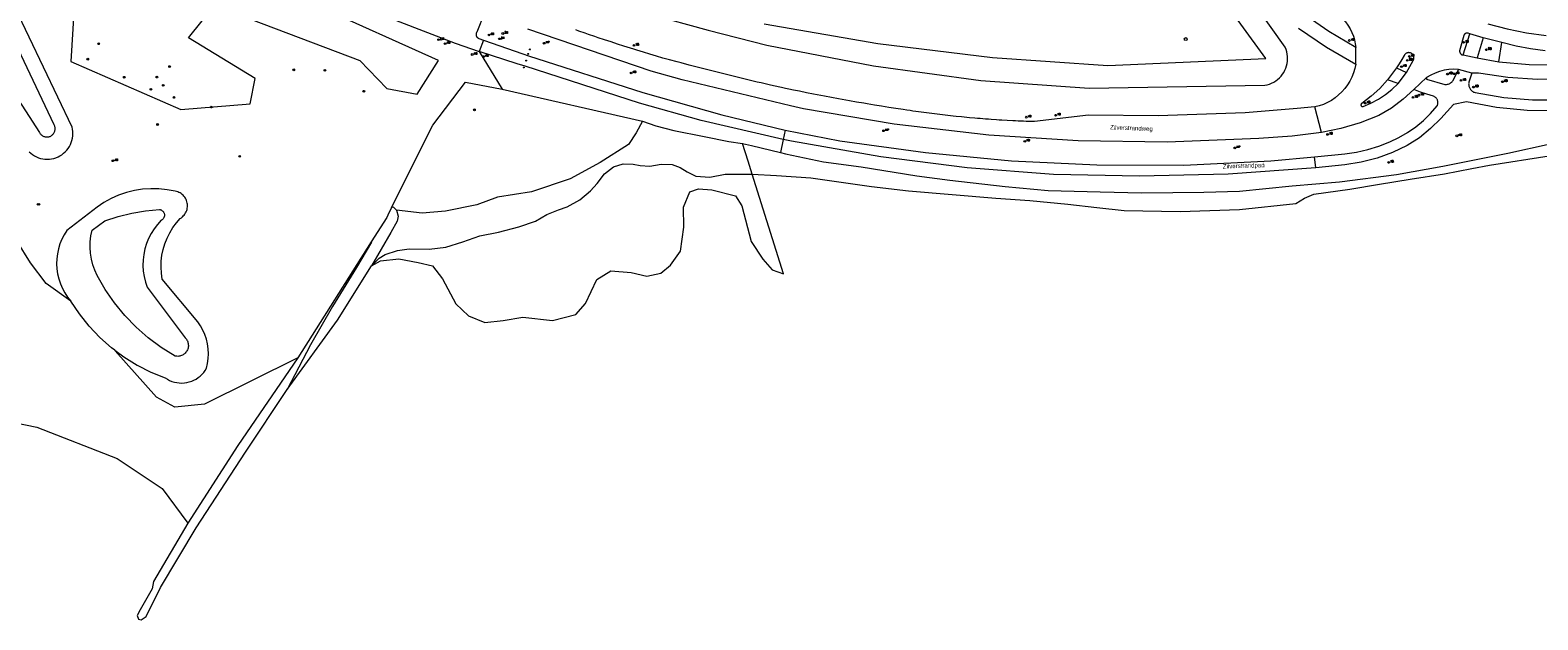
# Model space of a CAD drawing. Header units: metres. Extents: x 138165 to 154469, y 480134 to 494189.
# Tile 3 of 256: x 138868 to 139298, y 482248 to 482416. Entities that reach past the tile are written whole.
import ezdxf

# ---------------------------------------------------------------- set-up
doc = ezdxf.new("R2010")
doc.units = ezdxf.units.M
doc.header["$LTSCALE"] = 0.001
doc.header["$MEASUREMENT"] = 0
for name, color, linetype, lineweight in [('Level 5', 7, 'Continuous', 0), ('TOP-L-topo objecten punt', 7, 'Continuous', 0), ('TOP-L-topo objecten vlak', 7, 'Continuous', 0), ('TOP-T-topo huisnummering naamgeving', 7, 'Continuous', 0)]:
    doc.layers.add(name, color=color, linetype=linetype, lineweight=lineweight)
doc.styles.add('Style-INTL_ISO', font='INTL_ISO.shx')
doc.styles.add('Style-STANDARD', font='STANDARD.shx')

# ---------------------------------------------------------------- blocks, each defined once
blk = doc.blocks.new('24')
at = {"layer": 'TOP-L-topo objecten punt', "color": 7, "linetype": 'Continuous', "lineweight": 0}
for radius in [0.025, 0.0182, 0.0115, 0.005]:
    blk.add_circle((0, 0), radius, dxfattribs=at)
blk = doc.blocks.new('304')
at = {"layer": 'TOP-L-topo objecten punt', "color": 7, "linetype": 'Continuous', "lineweight": 0}
blk.add_circle((0, 0), 0.0225, dxfattribs=at)
at = {"layer": 'TOP-L-topo objecten punt', "color": 7, "linetype": 'Continuous', "lineweight": 0, "style": 'Style-STANDARD'}
blk.add_text('ZM', height=0.054, dxfattribs=at).set_placement((0.043, 0))
blk = doc.blocks.new('*U13')
at = {"layer": 'Level 5', "color": 7, "linetype": 'Continuous', "lineweight": 0}
blk.add_circle((0, 0), 0.0415, dxfattribs=at)
blk = doc.blocks.new('150')
at = {"layer": 'Level 5', "color": 7, "linetype": 'Continuous', "lineweight": 0}
blk.add_blockref('*U13', (0, 0), dxfattribs=at)
blk = doc.blocks.new('10')
at = {"layer": 'TOP-L-topo objecten punt', "linetype": 'Continuous', "lineweight": 0}
blk.add_circle((0, 0), 0.0125, dxfattribs=at)
blk = doc.blocks.new('16')
at = {"layer": 'TOP-L-topo objecten punt', "color": 7, "linetype": 'Continuous', "lineweight": 0}
blk.add_circle((0, 0), 0.025, dxfattribs=at)
at = {"layer": 'TOP-L-topo objecten punt', "color": 7, "linetype": 'Continuous', "lineweight": 0, "style": 'Style-STANDARD'}
blk.add_text('LM', height=0.06, dxfattribs=at).set_placement((0.0483, 0))
blk = doc.blocks.new('17')
at = {"layer": 'TOP-L-topo objecten punt', "color": 7, "linetype": 'Continuous', "lineweight": 0}
blk.add_circle((0, 0), 0.025, dxfattribs=at)
at = {"layer": 'TOP-L-topo objecten punt', "color": 7, "linetype": 'Continuous', "lineweight": 0, "style": 'Style-STANDARD'}
blk.add_text('HP', height=0.06, dxfattribs=at).set_placement((0.0483, 0))
blk = doc.blocks.new('11')
at = {"layer": 'TOP-L-topo objecten punt', "color": 7, "linetype": 'Continuous', "lineweight": 0}
blk.add_circle((0, 0), 0.025, dxfattribs=at)
at = {"layer": 'TOP-L-topo objecten punt', "color": 7, "linetype": 'Continuous', "lineweight": 0, "style": 'Style-STANDARD'}
blk.add_text('AB', height=0.06, dxfattribs=at).set_placement((0.0483, 0))
blk = doc.blocks.new('14')
at = {"layer": 'TOP-L-topo objecten punt', "color": 7, "linetype": 'Continuous', "lineweight": 0}
blk.add_circle((0, 0), 0.025, dxfattribs=at)
at = {"layer": 'TOP-L-topo objecten punt', "color": 7, "linetype": 'Continuous', "lineweight": 0, "style": 'Style-STANDARD'}
blk.add_text('VB', height=0.06, dxfattribs=at).set_placement((0.0483, 0))
blk = doc.blocks.new('175')
at = {"layer": 'TOP-L-topo objecten punt', "color": 7, "linetype": 'Continuous', "lineweight": 0}
blk.add_circle((0, 0), 0.025, dxfattribs=at)
at = {"layer": 'TOP-L-topo objecten punt', "color": 7, "linetype": 'Continuous', "lineweight": 0, "style": 'Style-STANDARD'}
blk.add_text('SB', height=0.06, dxfattribs=at).set_placement((0.0483, 0))

msp = doc.modelspace()

# ---------------------------------------------------------------- linework, layer by layer
at = {"layer": 'TOP-L-topo objecten vlak', "flags": 128}
for points in [[(139245.96, 482410.95), (139238.25, 482415.53), (139230.92, 482420.7), (139224.01, 482426.42), (139217.56, 482432.66), (139211.68, 482438.82), (139206, 482445.16), (139200.51, 482451.67), (139146.94, 482518.05), (139144.94, 482520.22), (139142.75, 482522.2), (139140.39, 482523.98), (139137.88, 482525.53), (139135.23, 482526.85), (139133.37, 482527.61), (139131.58, 482528.54), (139129.89, 482529.63), (139128.31, 482530.87), (139126.85, 482532.24), (139125.51, 482533.75), (139102.33, 482562.47)], [(138867.87, 482452.87), (138883.56, 482449.3), (138899.11, 482445.17), (138914.5, 482440.47), (138922.43, 482437.71), (138930.34, 482434.89), (138938.23, 482432.01), (138989.26, 482412.26), (138996.16, 482409.9)], [(138879.75, 482407.04), (138911.06, 482393.36), (138930.86, 482394.97), (138932.23, 482402.12), (138913.27, 482413.74), (138920.7, 482422.92), (138962.1, 482407.29), (138969.76, 482399.3), (138978.42, 482397.75), (138984.52, 482407.32), (138915.15, 482438.48), (138890.47, 482446.22), (138881.7, 482439.67), (138879.75, 482407.04)], [(139044.73, 482420.5), (139061.38, 482415.9), (139078.12, 482411.68), (139108.48, 482405.73), (139139.14, 482401.64), (139170, 482399.43), (139220.04, 482400.26), (139220.71, 482400.39), (139221.35, 482400.58), (139221.98, 482400.83), (139222.58, 482401.13), (139223.16, 482401.48), (139223.7, 482401.89), (139224.2, 482402.34), (139224.67, 482402.83), (139225.08, 482403.36), (139225.45, 482403.92), (139225.77, 482404.52), (139226.04, 482405.14), (139226.25, 482405.78), (139226.4, 482406.43), (139226.5, 482407.1), (139226.54, 482407.78), (139226.51, 482408.45), (139226.43, 482409.12), (139226.29, 482409.78), (139226.09, 482410.42), (139225.84, 482411.05), (139213.92, 482427.98)], [(139077.32, 482417.75), (139109.78, 482412.1), (139142.48, 482408.12), (139175.34, 482405.83), (139220.32, 482407.85), (139206.85, 482426.46)], [(138867.84, 482381.33), (138868.3, 482380.9), (138868.81, 482380.51), (138869.34, 482380.17), (138869.91, 482379.87), (138870.5, 482379.62), (138871.1, 482379.43), (138871.72, 482379.29), (138872.36, 482379.21), (138872.99, 482379.17), (138873.63, 482379.2), (138874.26, 482379.28), (138874.88, 482379.42), (138875.49, 482379.61), (138876.08, 482379.85), (138876.64, 482380.14), (138877.18, 482380.48), (138877.69, 482380.87), (138878.16, 482381.29), (138878.59, 482381.76), (138878.98, 482382.27), (138879.33, 482382.8), (138879.62, 482383.37), (138879.87, 482383.95), (138880.06, 482384.56), (138880.2, 482385.18), (138880.29, 482385.81), (138880.32, 482386.45), (138880.29, 482387.09), (138880.21, 482387.72), (138880.07, 482388.34), (138863.75, 482422.46)], [(138997.62, 482420.84), (138995.41, 482415.36), (138995.36, 482415.27), (138995.32, 482415.17), (138995.28, 482415.07), (138995.26, 482414.97), (138995.24, 482414.86), (138995.23, 482414.76), (138995.23, 482414.65), (138995.24, 482414.54), (138995.26, 482414.44), (138995.29, 482414.34), (138995.33, 482414.24), (138995.38, 482414.14), (138995.43, 482414.05), (138995.49, 482413.96), (138995.56, 482413.88), (138995.63, 482413.8), (138995.71, 482413.73), (138995.8, 482413.67), (138995.89, 482413.62), (138995.99, 482413.57), (138997.4, 482413.07)], [(139239.4, 482421.4), (139240.41, 482420.74), (139241.35, 482420), (139242.22, 482419.17), (139243.01, 482418.28), (139243.73, 482417.32), (139244.36, 482416.3), (139244.88, 482415.3), (139245.3, 482414.25), (139245.62, 482413.17), (139245.84, 482412.07), (139245.96, 482410.95)], [(139373.71, 482421.83), (139356.67, 482415.07), (139346.74, 482411.6), (139336.33, 482407.8), (139325.64, 482404.87), (139314.75, 482402.82), (139306.29, 482402.03), (139297.8, 482401.91), (139289.33, 482402.47), (139280.92, 482403.7), (139279.1, 482403.7)], [(138862.82, 482399.17), (138870.81, 482386.77), (138870.92, 482386.6), (138871.04, 482386.43), (138871.17, 482386.27), (138871.31, 482386.13), (138871.47, 482385.99), (138871.64, 482385.88), (138871.82, 482385.78), (138872.01, 482385.69), (138872.2, 482385.62), (138872.4, 482385.57), (138872.6, 482385.53), (138872.81, 482385.52), (138873.01, 482385.52), (138873.22, 482385.54), (138873.42, 482385.57), (138873.62, 482385.63), (138873.81, 482385.7), (138874, 482385.78), (138874.17, 482385.89), (138874.34, 482386.01), (138874.5, 482386.14), (138874.64, 482386.28), (138874.78, 482386.44), (138874.89, 482386.61), (138875, 482386.79), (138875.08, 482386.97), (138875.15, 482387.17), (138875.21, 482387.37), (138875.24, 482387.57), (138875.26, 482387.77), (138875.26, 482387.98), (138875.24, 482388.18), (138875.21, 482388.39), (138875.15, 482388.59), (138875.08, 482388.78), (138875, 482388.97), (138861.26, 482417.79)], [(139236.17, 482386.76), (139227.87, 482385.75), (139218.34, 482385.1), (139192.23, 482384.04), (139166.85, 482384.39), (139141.36, 482386.03), (139114.41, 482389.12), (139088.53, 482393.56), (139084.85, 482394.42), (139053.98, 482401.82), (139045.12, 482404.28), (139009.96, 482416.25)], [(139234.29, 482394.06), (139229.24, 482393.59), (139214.48, 482392.41), (139189.67, 482391.54), (139169.82, 482391.77), (139154.36, 482389.89), (139153.59, 482389.91), (139152.82, 482389.94), (139152.05, 482389.97), (139151.27, 482389.99), (139149.73, 482390.06), (139148.96, 482390.09), (139148.19, 482390.13), (139146.65, 482390.21), (139145.11, 482390.3), (139144.33, 482390.35), (139143.57, 482390.4), (139142.02, 482390.5), (139141.25, 482390.56), (139140.48, 482390.62), (139138.95, 482390.74), (139138.18, 482390.8), (139137.41, 482390.86), (139135.87, 482391), (139135.1, 482391.07), (139133.56, 482391.22), (139132.03, 482391.38), (139131.26, 482391.46), (139129.73, 482391.63), (139128.96, 482391.71), (139127.42, 482391.89), (139125.89, 482392.08), (139124.36, 482392.28), (139123.6, 482392.38), (139122.07, 482392.59), (139120.54, 482392.8), (139119.77, 482392.91), (139119.01, 482393.03), (139118, 482393.18), (139116.97, 482393.33), (139114.92, 482393.63), (139112.88, 482393.95), (139111.86, 482394.1), (139110.83, 482394.27), (139108.79, 482394.59), (139106.74, 482394.93), (139105.72, 482395.1), (139103.68, 482395.45), (139101.64, 482395.81), (139100.62, 482395.99), (139098.58, 482396.35), (139096.55, 482396.73), (139094.51, 482397.11), (139093.5, 482397.31), (139091.46, 482397.7), (139089.43, 482398.11), (139087.4, 482398.52), (139085.74, 482398.86), (139084.36, 482399.15), (139083.4, 482399.35), (139082.26, 482399.6), (139079.97, 482400.12), (139078.82, 482400.38), (139076.53, 482400.9), (139075.39, 482401.17), (139073.1, 482401.71), (139071.96, 482401.98), (139069.67, 482402.53), (139068.53, 482402.8), (139066.25, 482403.36), (139065.11, 482403.65), (139063.97, 482403.93), (139062.83, 482404.22), (139060.55, 482404.8), (139059.42, 482405.09), (139058.28, 482405.39), (139056.01, 482405.98), (139053.74, 482406.58), (139052.6, 482406.89), (139050.33, 482407.5), (139048.51, 482408), (139046.65, 482408.55), (139044.8, 482409.1), (139042.94, 482409.66), (139042.02, 482409.94), (139041.09, 482410.22), (139040.17, 482410.51), (139039.24, 482410.8), (139037.4, 482411.38), (139035.56, 482411.97), (139033.71, 482412.56), (139031.88, 482413.17), (139030.04, 482413.78), (139029.12, 482414.09), (139027.29, 482414.71), (139026.38, 482415.03), (139024.55, 482415.66), (139023.64, 482415.98)], [(139229.66, 482416.52), (139237.61, 482411.05), (139245.97, 482406.23)], [(139283.65, 482417.74), (139289.11, 482416.32), (139294.64, 482415.2), (139300.22, 482414.4)], [(138997.4, 482413.07), (138996.16, 482409.9)], [(138997.4, 482413.07), (139008.55, 482409.21), (139010.15, 482408.65), (139042.76, 482398.14), (139065.26, 482391.78), (139083.35, 482387.47)], [(139278.49, 482414.9), (139278.05, 482415.05), (139277.96, 482415.08), (139277.88, 482415.09), (139277.79, 482415.1), (139277.7, 482415.1), (139277.62, 482415.09), (139277.53, 482415.08), (139277.45, 482415.06), (139277.36, 482415.03), (139277.28, 482414.99), (139277.21, 482414.95), (139277.14, 482414.9), (139277.07, 482414.84), (139277.01, 482414.78), (139276.95, 482414.72), (139276.9, 482414.64), (139276.85, 482414.57), (139276.82, 482414.49), (139276.78, 482414.41), (139275.58, 482410.09), (139275.57, 482409.99), (139275.57, 482409.9), (139275.58, 482409.81), (139275.6, 482409.72), (139275.62, 482409.62), (139275.65, 482409.54), (139275.69, 482409.45), (139275.73, 482409.37), (139275.79, 482409.29), (139275.85, 482409.22), (139275.91, 482409.15), (139275.98, 482409.09), (139276.06, 482409.04), (139276.14, 482408.99), (139276.23, 482408.95), (139276.31, 482408.92), (139276.4, 482408.9), (139276.5, 482408.88), (139276.59, 482408.87)], [(139276.59, 482408.87), (139278.49, 482414.9)], [(139282.31, 482413.78), (139278.49, 482414.9)], [(139282.31, 482413.78), (139280.6, 482408.04)], [(139287.61, 482412.39), (139282.31, 482413.78)], [(139286.75, 482406.93), (139287.61, 482412.39)], [(139299.94, 482410.06), (139295.79, 482410.58), (139291.67, 482411.36), (139287.61, 482412.39)], [(138879.73, 482338.81), (138872.75, 482343.83), (138868.28, 482349.72), (138864.32, 482355.96), (138860.88, 482362.51), (138858.01, 482369.33), (138855.71, 482376.35), (138854.01, 482383.55), (138853.91, 482386.55), (138853.56, 482389.54), (138852.96, 482392.48), (138852.12, 482395.36), (138851.04, 482398.16), (138849.73, 482400.86), (138848.19, 482403.45), (138846.44, 482405.89), (138844.5, 482408.17), (138842.37, 482410.29)], [(138996.16, 482409.9), (139002.68, 482399.17)], [(139082.79, 482384.84), (139059.37, 482390.24), (139041.86, 482395.16), (139009.26, 482405.64), (139006.98, 482406.34), (138996.16, 482409.9)], [(139245.97, 482406.23), (139245.96, 482410.95)], [(139260.45, 482403.85), (139262.33, 482407.31), (139262.4, 482407.42), (139262.45, 482407.54), (139262.49, 482407.66), (139262.52, 482407.78), (139262.53, 482407.91), (139262.54, 482408.04), (139262.54, 482408.16), (139262.52, 482408.29), (139262.5, 482408.42), (139262.46, 482408.54), (139262.42, 482408.66), (139262.36, 482408.77), (139262.29, 482408.88), (139262.22, 482408.98), (139262.13, 482409.08), (139262.04, 482409.17), (139261.94, 482409.25), (139261.83, 482409.32), (139261.72, 482409.38), (139261.61, 482409.43), (139261.48, 482409.47), (139261.36, 482409.5), (139261.23, 482409.52), (139261.11, 482409.53), (139260.98, 482409.53), (139260.85, 482409.51), (139260.73, 482409.49), (139260.61, 482409.45), (139260.49, 482409.41), (139260.37, 482409.35), (139260.26, 482409.28), (139260.16, 482409.21), (139260.07, 482409.13), (139259.98, 482409.03), (139259.9, 482408.93), (139259.83, 482408.83), (139259.76, 482408.72), (139259.07, 482407.53), (139258.35, 482406.36), (139257.62, 482405.2)], [(139276.59, 482408.87), (139280.6, 482408.04)], [(139280.6, 482408.04), (139286.75, 482406.93)], [(139286.75, 482406.93), (139295.38, 482406.14), (139304.05, 482406.07)], [(139245.97, 482406.23), (139245.7, 482404.98), (139245.32, 482403.76), (139244.85, 482402.57), (139244.27, 482401.43), (139243.6, 482400.34), (139242.84, 482399.31), (139241.99, 482398.35), (139241.07, 482397.47), (139240.07, 482396.67), (139239.01, 482395.95), (139237.9, 482395.33), (139236.73, 482394.8), (139235.52, 482394.38), (139234.29, 482394.06)], [(139257.62, 482405.2), (139255.05, 482401.81)], [(139257.62, 482405.2), (139260.45, 482403.85)], [(139258.02, 482400.7), (139260.45, 482403.85)], [(139266.15, 482402.46), (139266.11, 482401.98), (139271.36, 482400.42), (139271.61, 482400.43), (139271.86, 482400.46), (139272.11, 482400.51), (139272.35, 482400.58), (139272.59, 482400.68), (139272.81, 482400.79), (139273.02, 482400.93), (139273.23, 482401.08), (139273.41, 482401.25), (139273.58, 482401.44), (139273.73, 482401.64), (139275.24, 482404.75)], [(139275.24, 482404.75), (139273.88, 482404.79), (139272.52, 482404.71), (139271.17, 482404.5), (139269.85, 482404.16), (139268.57, 482403.71), (139267.33, 482403.14), (139266.15, 482402.46)], [(139279.1, 482403.7), (139275.24, 482404.75)], [(139279.1, 482403.7), (139278.2, 482401.1), (139278.16, 482400.88), (139278.15, 482400.66), (139278.16, 482400.43), (139278.18, 482400.22), (139278.22, 482400), (139278.29, 482399.79), (139278.37, 482399.58), (139278.46, 482399.38), (139278.58, 482399.19), (139278.71, 482399.01), (139278.85, 482398.85), (139279.01, 482398.69), (139279.18, 482398.55), (139279.37, 482398.43), (139279.56, 482398.32), (139279.76, 482398.23), (139279.97, 482398.16), (139288.14, 482396.79), (139296.39, 482396.12), (139304.66, 482396.14)], [(138971.18, 482365.42), (138982.95, 482388.9), (138992.18, 482401.12), (139002.68, 482399.17)], [(139002.68, 482399.17), (139042.72, 482389.98)], [(139234.19, 482379.9), (139242.84, 482380.72), (139246.14, 482381.19), (139249.39, 482381.91), (139252.58, 482382.89), (139255.68, 482384.1), (139258.25, 482385.34), (139260.71, 482386.78), (139263.05, 482388.41), (139265.25, 482390.22), (139267.29, 482392.2), (139269.17, 482394.34), (139269.25, 482394.5), (139269.31, 482394.67), (139269.36, 482394.84), (139269.39, 482395.01), (139269.41, 482395.19), (139269.41, 482395.36), (139269.39, 482395.54), (139269.36, 482395.71), (139269.31, 482395.88), (139269.25, 482396.05), (139269.18, 482396.21), (139269.09, 482396.36), (139268.98, 482396.5), (139268.87, 482396.63), (139268.74, 482396.76), (139268.61, 482396.87), (139268.46, 482396.97), (139268.31, 482397.05), (139268.15, 482397.12), (139266.26, 482397.68), (139264.39, 482398.32), (139262.54, 482399.02)], [(139346.98, 482401.32), (139338.26, 482398.57), (139326.87, 482395.72), (139315.28, 482393.83), (139303.57, 482392.92), (139294.82, 482393.09), (139286.11, 482393.94), (139277.49, 482395.48), (139273.82, 482394.81), (139270.2, 482390.78), (139267.29, 482387.9), (139264.1, 482385.32), (139260.67, 482383.08), (139256.45, 482381.07), (139252.05, 482379.47), (139247.52, 482378.32), (139242.89, 482377.61), (139234.57, 482376.74)], [(139262.54, 482399.02), (139259.45, 482396.24), (139256.12, 482393.76), (139252.57, 482391.59), (139247.24, 482389.53), (139241.76, 482387.91), (139236.17, 482386.76)], [(139255.05, 482401.81), (139252.81, 482399.34), (139250.35, 482397.09), (139247.69, 482395.09), (139247.65, 482395.07), (139247.62, 482395.04), (139247.59, 482395.01), (139247.56, 482394.98), (139247.53, 482394.94), (139247.51, 482394.9), (139247.49, 482394.86), (139247.48, 482394.82), (139247.47, 482394.78), (139247.46, 482394.74), (139247.45, 482394.69), (139247.45, 482394.65), (139247.46, 482394.61), (139247.46, 482394.56), (139247.48, 482394.52), (139247.49, 482394.48), (139247.51, 482394.44), (139247.53, 482394.4), (139247.55, 482394.37), (139247.58, 482394.33), (139247.61, 482394.3), (139247.65, 482394.27), (139247.68, 482394.25), (139247.72, 482394.22), (139247.76, 482394.21), (139247.8, 482394.19), (139247.84, 482394.18), (139247.88, 482394.17), (139247.93, 482394.17), (139247.97, 482394.16), (139248.01, 482394.17), (139248.06, 482394.17), (139248.1, 482394.19), (139250.3, 482395.12), (139252.41, 482396.25), (139254.41, 482397.57), (139256.29, 482399.05), (139258.02, 482400.7)], [(139258.02, 482400.7), (139255.05, 482401.81)], [(139266.15, 482402.46), (139262.54, 482399.02)], [(139236.17, 482386.76), (139234.29, 482394.06)], [(139042.72, 482389.98), (139040.85, 482386.72), (139038.72, 482383.39), (139030.58, 482378.25), (139022.02, 482373.57), (139011.03, 482369.86), (139001.37, 482368.4), (138995.48, 482366.21), (138986.5, 482364.38), (138979.84, 482363.82), (138972.6, 482364.71)], [(139042.72, 482389.98), (139046.52, 482388.7), (139051.61, 482387.37), (139060.22, 482385.68), (139067.27, 482384.23), (139071.22, 482383.63)], [(139083.35, 482387.47), (139082.79, 482384.84)], [(139083.35, 482387.47), (139098.94, 482384.39), (139123.32, 482381.1), (139147.88, 482378.69), (139172.21, 482377.58), (139196.95, 482377.49), (139221.76, 482378.71), (139234.19, 482379.9)], [(139073.95, 482374.9), (139072.8, 482378.59), (139071.22, 482383.63)], [(139071.22, 482383.63), (139073.73, 482383.09), (139081.98, 482381.1)], [(139082.79, 482384.84), (139081.98, 482381.1)], [(139081.98, 482381.1), (139083.47, 482380.74), (139094.25, 482378.4), (139104.98, 482377.01), (139120.9, 482374.48), (139130.31, 482373.18), (139146.08, 482371.4), (139158.32, 482370.27), (139173.11, 482369.88), (139185.01, 482369.6), (139202.7, 482369.84), (139212.79, 482370.11), (139227.88, 482371.58), (139241.38, 482372.79), (139257.55, 482374.87), (139270.81, 482377.16), (139289.35, 482380.93), (139301.37, 482383.57)], [(139234.57, 482376.74), (139209.63, 482374.94), (139184.33, 482374.37), (139159.81, 482374.85), (139135.19, 482376.72), (139110.57, 482379.82), (139085.1, 482384.31), (139082.79, 482384.84)], [(138965.48, 482348.79), (138967.66, 482350.99), (138969.35, 482352.09), (138972.81, 482353.21), (138976.19, 482353.67), (138981.88, 482353.59), (138986.64, 482354.18), (138991.47, 482355.63), (138996.33, 482357.4), (139001.66, 482358.39), (139007.38, 482359.92), (139012.18, 482361.58), (139015.39, 482363.41), (139018.76, 482364.82), (139021.25, 482365.66), (139024.86, 482367.65), (139027.81, 482370.18), (139029.71, 482372.25), (139031.89, 482375.05), (139034.41, 482377.04), (139037.12, 482377.89), (139039.99, 482377.79), (139042.03, 482377.39), (139044.74, 482377.2), (139047.96, 482377.74), (139051.13, 482377.68), (139053.39, 482376.85), (139055.42, 482375.58), (139057.83, 482374.38), (139061.91, 482374.04), (139066.27, 482374.89), (139073.95, 482374.9)], [(139073.95, 482374.9), (139080.91, 482374.59), (139090.63, 482373.86), (139107.92, 482371.44), (139118.5, 482370.2), (139143.41, 482368.12), (139153.09, 482367.43), (139163.88, 482366.38), (139172.13, 482365.41), (139179.92, 482364.6), (139195.94, 482364.33), (139212.79, 482364.89), (139228.92, 482366.58), (139231.37, 482368.09), (139234.02, 482369.21), (139244.29, 482370.65), (139252.78, 482372.07), (139261.45, 482373.52), (139271.23, 482374.99), (139279.1, 482376.5), (139284.07, 482377.45), (139301.13, 482380.14)], [(139234.57, 482376.74), (139234.19, 482379.9)], [(138965.48, 482348.79), (138968.02, 482350.26), (138973.26, 482350.83), (138978.7, 482349.75), (138982.81, 482348.84), (138985.63, 482345.13), (138989.46, 482338.02), (138993.05, 482334.55), (138997.74, 482332.67), (139002.97, 482333.24), (139008.52, 482334.18), (139017.03, 482333.31), (139023.64, 482335), (139026.41, 482338.1), (139029.65, 482344.9), (139033.61, 482347.36), (139039.42, 482346.96), (139043.87, 482345.87), (139047.86, 482346.78), (139050.61, 482349.02), (139053.54, 482353.03), (139054.49, 482359.85), (139054.36, 482365.51), (139056.18, 482369.89), (139058.63, 482370.76), (139062.41, 482370.47), (139069.17, 482368.79), (139071.02, 482365.93), (139073.63, 482355.75), (139076.97, 482350.77), (139079.59, 482347.72), (139082.85, 482346.52), (139073.95, 482374.9)], [(138892.25, 482324.8), (138894.84, 482322.88), (138898.6, 482320.56), (138902.55, 482318.57), (138906.66, 482316.94), (138907.27, 482316.55), (138907.9, 482316.22), (138908.56, 482315.94), (138909.25, 482315.73), (138909.95, 482315.57), (138910.66, 482315.48), (138911.38, 482315.46), (138912.09, 482315.49), (138912.8, 482315.59), (138913.5, 482315.76), (138914.18, 482315.98), (138914.84, 482316.26), (138915.47, 482316.6), (138916.07, 482317), (138916.62, 482317.45), (138917.14, 482317.94), (138917.62, 482318.48), (138918.04, 482319.06), (138918.41, 482319.67), (138918.7, 482321.03), (138918.88, 482322.41), (138918.93, 482323.81), (138918.86, 482325.2), (138918.67, 482326.58), (138918.36, 482327.93), (138917.93, 482329.26), (138917.39, 482330.54), (138916.73, 482331.77), (138915.97, 482332.93), (138905.79, 482345.06), (138905.54, 482346.75), (138905.45, 482348.45), (138905.5, 482350.15), (138905.69, 482351.84), (138906.04, 482353.51), (138906.52, 482355.14), (138907.15, 482356.72), (138907.91, 482358.25), (138908.8, 482359.7), (138909.81, 482361.07), (138910.93, 482362.35), (138911.24, 482362.54), (138911.53, 482362.77), (138911.8, 482363.02), (138912.04, 482363.29), (138912.26, 482363.58), (138912.45, 482363.89), (138912.62, 482364.21), (138912.76, 482364.55), (138912.86, 482364.9), (138912.94, 482365.26), (138912.98, 482365.62), (138913, 482365.98), (138912.98, 482366.35), (138912.92, 482366.71), (138912.84, 482367.06), (138912.73, 482367.41), (138912.58, 482367.74), (138912.41, 482368.07), (138912.21, 482368.37), (138911.98, 482368.66), (138911.73, 482368.92), (138911.46, 482369.17), (138911.17, 482369.38), (138910.86, 482369.58), (138910.53, 482369.74), (138910.19, 482369.87), (138909.84, 482369.98), (138909.49, 482370.05), (138907.19, 482370.5), (138904.86, 482370.76), (138902.51, 482370.8), (138900.17, 482370.64), (138897.86, 482370.28), (138895.58, 482369.72), (138893.36, 482368.96), (138891.22, 482368.01), (138889.16, 482366.88), (138887.22, 482365.57), (138878.6, 482358.91), (138877.83, 482357.69), (138877.17, 482356.4), (138876.63, 482355.06), (138876.2, 482353.68), (138875.9, 482352.27), (138875.73, 482350.83), (138875.68, 482349.39), (138875.76, 482347.94), (138875.97, 482346.51), (138876.3, 482345.11), (138876.76, 482343.74), (138877.34, 482342.41), (138878.03, 482341.14), (138878.83, 482339.94), (138879.73, 482338.81)], [(138887.26, 482346.07), (138886.57, 482347.58), (138886.01, 482349.14), (138885.6, 482350.75), (138885.34, 482352.39), (138885.23, 482354.05), (138885.28, 482355.71), (138885.47, 482357.35), (138885.82, 482358.97), (138889.43, 482361.64), (138893.22, 482362.91), (138897.1, 482363.87), (138901.05, 482364.53), (138905.03, 482364.87), (138905.17, 482364.84), (138905.31, 482364.8), (138905.44, 482364.75), (138905.57, 482364.69), (138905.69, 482364.62), (138905.81, 482364.53), (138905.92, 482364.44), (138906.02, 482364.34), (138906.11, 482364.23), (138906.18, 482364.11), (138906.25, 482363.98), (138906.31, 482363.85), (138906.36, 482363.72), (138906.39, 482363.58), (138906.41, 482363.44), (138906.42, 482363.3), (138906.42, 482363.16), (138906.4, 482363.01), (138906.37, 482362.87), (138906.33, 482362.74), (138906.28, 482362.6), (138906.22, 482362.48), (138906.14, 482362.36), (138906.06, 482362.24), (138905.96, 482362.14), (138905.86, 482362.04), (138905.74, 482361.95), (138905.62, 482361.87), (138905.5, 482361.81), (138904.43, 482360.64), (138903.46, 482359.38), (138902.62, 482358.03), (138901.89, 482356.62), (138901.3, 482355.15), (138900.84, 482353.63), (138900.52, 482352.08), (138900.33, 482350.5), (138900.29, 482348.91), (138900.39, 482347.33), (138900.63, 482345.76), (138901.01, 482344.22), (138901.52, 482342.72), (138912.34, 482328.33), (138912.52, 482328.13), (138912.68, 482327.92), (138912.82, 482327.7), (138912.95, 482327.46), (138913.05, 482327.21), (138913.13, 482326.96), (138913.19, 482326.7), (138913.22, 482326.44), (138913.24, 482326.17), (138913.23, 482325.91), (138913.19, 482325.64), (138913.14, 482325.38), (138913.06, 482325.13), (138912.96, 482324.88), (138912.84, 482324.65), (138912.7, 482324.42), (138912.55, 482324.21), (138912.37, 482324.01), (138912.18, 482323.82), (138911.97, 482323.66), (138911.75, 482323.51), (138911.52, 482323.38), (138911.27, 482323.28), (138911.02, 482323.19), (138910.76, 482323.12), (138910.5, 482323.08), (138910.24, 482323.06), (138909.97, 482323.07), (138909.71, 482323.09), (138909.45, 482323.14), (138905.51, 482325.57), (138901.8, 482328.31), (138898.32, 482331.36), (138895.1, 482334.68), (138892.18, 482338.26), (138889.56, 482342.06), (138887.26, 482346.07)], [(138971.18, 482365.42), (138970.1, 482363.27), (138969.78, 482362.62), (138965.36, 482355.66)], [(138972.6, 482364.71), (138973.04, 482362.99), (138972.76, 482361.56), (138970.95, 482358.32), (138965.48, 482348.79)], [(138972.6, 482364.71), (138971.72, 482365.52), (138971.18, 482365.42)], [(138965.36, 482355.66), (138965.43, 482355.6), (138961.19, 482348.36), (138954.33, 482337.28), (138948.06, 482326.38), (138941.42, 482313.59)], [(138965.36, 482355.66), (138944.44, 482322.65)], [(138941.42, 482313.59), (138955.72, 482333.36), (138965.48, 482348.79)], [(138892.25, 482324.8), (138891.29, 482325.52), (138887.98, 482328.45), (138884.93, 482331.66), (138882.17, 482335.12), (138879.73, 482338.81)], [(138944.44, 482322.65), (138917.88, 482309.46), (138909.35, 482308.62), (138904.12, 482311.47), (138892.36, 482324.67), (138892.25, 482324.8)], [(138944.44, 482322.65), (138927.31, 482297.7), (138913.04, 482275.57)], [(138913.04, 482275.57), (138903.25, 482258.95), (138902.88, 482256.85), (138899.46, 482250.92), (138898.67, 482249.27), (138898.98, 482248.22), (138899.82, 482248.04), (138901.17, 482249.02), (138905.31, 482257.29), (138915.46, 482274.26), (138929.52, 482295.81), (138941.42, 482313.59)], [(138844.14, 482308.25), (138870.08, 482302.86), (138892.93, 482293.93), (138905.81, 482285.39), (138913.04, 482275.57)]]:
    msp.add_lwpolyline(points, dxfattribs=at)

# ---------------------------------------------------------------- block references
at = {"layer": 'TOP-L-topo objecten punt', "xscale": 10, "yscale": 10, "zscale": 10}
for name, p in [('175', (139002.84, 482414.99)), ('24', (138887.67, 482412.05)), ('16', (138984.56, 482413.22)), ('11', (138986.42, 482412.09)), ('14', (138998.91, 482414.56)), ('11', (138998.91, 482414.56)), ('304', (139001.9, 482413.45)), ('17', (139014.65, 482412.2)), ('14', (139040.26, 482411.59)), ('150', (139197.5, 482413.38)), ('14', (139244.14, 482412.98)), ('14', (139276.72, 482412.46)), ('24', (138884.55, 482407.67)), ('11', (138994.14, 482409)), ('14', (138997.35, 482408.4)), ('10', (139009.52, 482407.26)), ('10', (139010.11, 482409.15)), ('10', (139010.59, 482410.46)), ('175', (139260.67, 482407.33)), ('14', (139261.24, 482408.45)), ('175', (139283.2, 482410.35)), ('24', (138894.96, 482402.52)), ('24', (138904.26, 482402.56)), ('24', (138907.87, 482405.57)), ('24', (138943.28, 482404.64)), ('24', (138952.15, 482404.48)), ('10', (139008.83, 482405.31)), ('14', (139039.41, 482403.74)), ('14', (139259.01, 482405.54)), ('14', (139272.1, 482403.42)), ('14', (139274.04, 482403.51)), ('24', (138902.56, 482399.07)), ('24', (138906.08, 482400.22)), ('24', (138963.25, 482398.53)), ('14', (139275.98, 482401.61)), ('11', (139279.52, 482399.73)), ('14', (139287.79, 482401.25)), ('24', (138909.14, 482396.79)), ('24', (138919.77, 482394.03)), ('14', (139248.68, 482395.17)), ('14', (139262.29, 482396.78)), ('14', (139263.99, 482397.41)), ('24', (138994.76, 482393.25)), ('14', (139152.07, 482391.17)), ('14', (139160.43, 482391.71)), ('24', (138904.46, 482389.06)), ('17', (139111.39, 482387.28)), ('14', (139237.95, 482386.25)), ('14', (139274.79, 482385.85)), ('14', (139151.62, 482384.28)), ('17', (139211.51, 482382.4)), ('11', (138891.74, 482378.74)), ('24', (138927.86, 482380)), ('14', (139255.36, 482378.27)), ('24', (138870.38, 482366.34)), ('24', (138870.61, 482366.35))]:
    msp.add_blockref(name, p, dxfattribs=at)

# ---------------------------------------------------------------- texts
at = {"layer": 'TOP-T-topo huisnummering naamgeving', "style": 'Style-INTL_ISO'}
for s, rotation, p in [('Zilverstrandweg', 357.8, (139175.93, 482387.69)), ('Zilverstrandpad', 1.9, (139208.12, 482376.53))]:
    msp.add_text(s, height=1.25, rotation=rotation, dxfattribs=at).set_placement(p)

doc.saveas('drawing.dxf')
